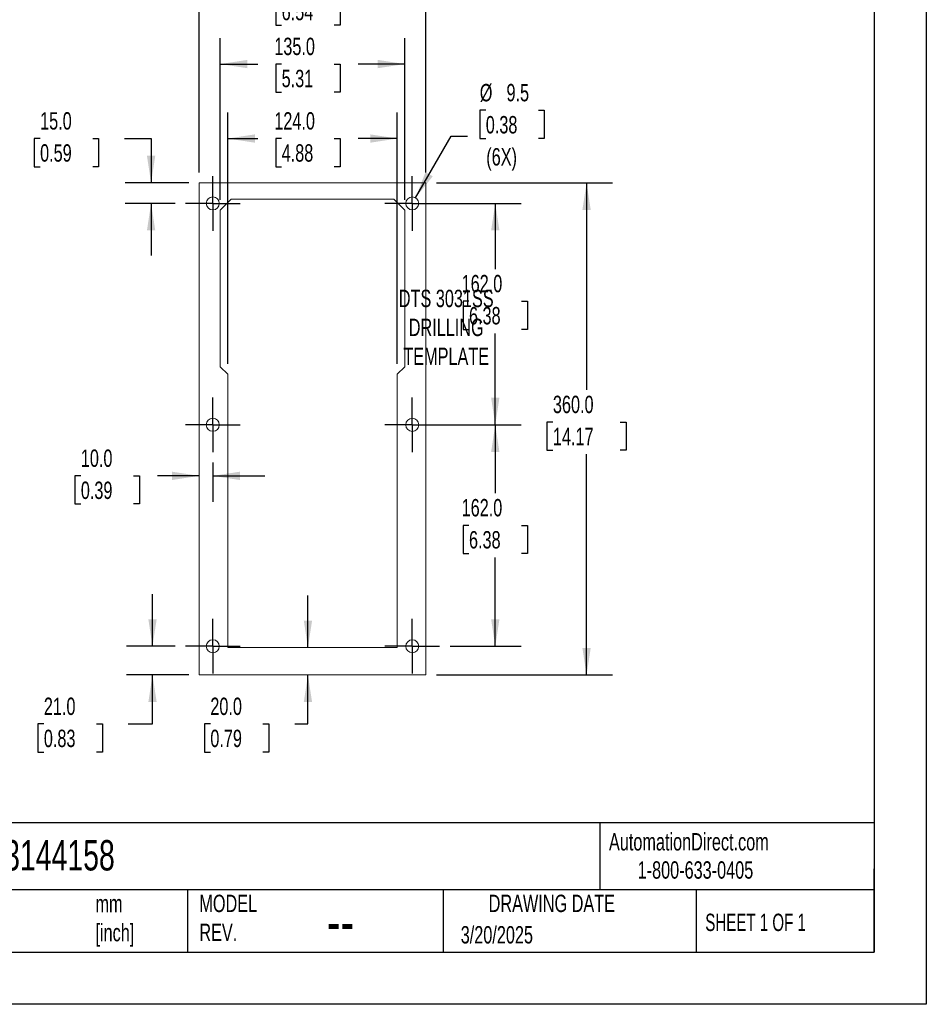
# Model space of a CAD drawing. Header units: millimetres. Extents: x 0 to 1676, y 0 to 1295.
# Tile 4 of 12: x 1013 to 1676, y 0 to 720. Entities that reach past the tile are written whole.
import ezdxf

# ---------------------------------------------------------------- set-up
doc = ezdxf.new("R2010")
doc.units = ezdxf.units.MM
doc.header["$LTSCALE"] = 6
doc.linetypes.add('CENTERX2', pattern=[20.32, 12.7, -2.54, 2.54, -2.54])
doc.layers.add('CENTER', color=40, linetype='CENTERX2')
doc.layers.add('DIMENSIONS', color=140, linetype='Continuous', lineweight=25)
doc.layers.add('TEXT', color=140, linetype='Continuous', lineweight=25)
doc.styles.add('SLDTEXTSTYLE0', font='TXT', dxfattribs={"width": 0.7})
doc.styles.add('SLDTEXTSTYLE1', font='TXT', dxfattribs={"width": 0.65})
doc.dimstyles.new('SLDDIMSTYLE0', dxfattribs={"dimtxt": 12.948047, "dimasz": 19.812, "dimexe": 0, "dimexo": 0.0625, "dimgap": 3.237012, "dimtad": 0, "dimtih": 1, "dimtoh": 1, "dimdec": 1, "dimrnd": 1e-09, "dimzin": 12, "dimdsep": 46, "dimtxsty": 'SLDTEXTSTYLE0', "dimsah": 1, "dimcen": 0, "dimadec": 0, "dimazin": 3, "dimtfac": 1, "dimtdec": 1, "dimtofl": 0, "dimtmove": 0, "dimatfit": 3, "dimfxl": 0, "dimfrac": 2, "dimtolj": 1, "dimtzin": 12, "dimarcsym": 0})
doc.dimstyles.new('SLDDIMSTYLE1', dxfattribs={"dimtxt": 12.948047, "dimasz": 19.812, "dimexe": 0, "dimexo": 0.0625, "dimgap": 3.237012, "dimtad": 0, "dimtih": 1, "dimtoh": 1, "dimdec": 1, "dimrnd": 1e-09, "dimzin": 4, "dimdsep": 46, "dimtxsty": 'SLDTEXTSTYLE0', "dimsah": 1, "dimcen": 0.09, "dimadec": 0, "dimazin": 1, "dimtfac": 1, "dimtdec": 1, "dimtofl": 0, "dimtmove": 0, "dimatfit": 3, "dimfxl": 0, "dimfrac": 2, "dimtolj": 1, "dimtzin": 12, "dimarcsym": 0})
doc.dimstyles.new('SLDDIMSTYLE2', dxfattribs={"dimtxt": 12.948047, "dimasz": 19.812, "dimexe": 0, "dimexo": 0.0625, "dimgap": 3.237012, "dimtad": 0, "dimtih": 1, "dimtoh": 1, "dimdec": 1, "dimrnd": 1e-09, "dimzin": 4, "dimdsep": 46, "dimtxsty": 'SLDTEXTSTYLE0', "dimsah": 1, "dimcen": 0.09, "dimadec": 0, "dimazin": 1, "dimtfac": 1, "dimtdec": 1, "dimtmove": 0, "dimatfit": 0, "dimfxl": 0, "dimfrac": 2, "dimtolj": 1, "dimtzin": 12, "dimarcsym": 0})

# ---------------------------------------------------------------- blocks, each defined once
blk = doc.blocks.new('_D')
at = {"layer": 'DIMENSIONS'}
for p, q in [((1354.02, 653.96), (1349.67, 653.96)), ((1349.67, 653.96), (1349.67, 633.39)), ((1392.5, 653.96), (1396.85, 653.96)), ((1396.85, 653.96), (1396.85, 633.39)), ((1302.64, 590.02), (1328.7, 635.16)), ((1328.7, 635.16), (1340.56, 635.16)), ((1349.67, 633.39), (1354.02, 633.39)), ((1396.85, 633.39), (1392.5, 633.39))]:
    blk.add_line(p, q, dxfattribs=at)
blk.add_solid([(1302.64, 590.02), (1315.18, 605.66), (1309.9, 608.7)], dxfattribs=at)
at = {"layer": 'DIMENSIONS', "char_height": 12.7, "attachment_point": 1, "style": 'SLDTEXTSTYLE0'}
for s, insert in [('%%c', (1349.63, 673.23)), ('9.5', (1369.18, 673.23)), ('0.38', (1354.02, 649.76)), ('(6X)', (1354.39, 626.28))]:
    blk.add_mtext(s, dxfattribs=dict(at, insert=insert))
blk = doc.blocks.new('_D_1')
at = {"layer": 'DIMENSIONS'}
for p, q in [((1165.25, 468.52), (1165.25, 652.36)), ((1289.25, 468.52), (1289.25, 652.36)), ((1165.25, 633.31), (1187.08, 633.31)), ((1204.63, 633.31), (1200.28, 633.31)), ((1200.28, 633.31), (1200.28, 612.73)), ((1243.1, 633.31), (1247.45, 633.31)), ((1247.45, 633.31), (1247.45, 612.73)), ((1289.25, 633.31), (1260.65, 633.31)), ((1200.28, 612.73), (1204.63, 612.73)), ((1247.45, 612.73), (1243.1, 612.73))]:
    blk.add_line(p, q, dxfattribs=at)
for points in [[(1165.25, 633.31), (1185.07, 630.26), (1185.07, 636.36)], [(1289.25, 633.31), (1269.44, 636.36), (1269.44, 630.26)]]:
    blk.add_solid(points, dxfattribs=at)
at = {"layer": 'DIMENSIONS', "char_height": 12.7, "attachment_point": 1, "style": 'SLDTEXTSTYLE0'}
for s, insert in [('124.0', (1199.24, 652.58)), ('4.88', (1204.63, 629.1))]:
    blk.add_mtext(s, dxfattribs=dict(at, insert=insert))
blk = doc.blocks.new('_D_2')
at = {"layer": 'DIMENSIONS'}
for p, q in [((1159.75, 588.52), (1159.75, 706.84)), ((1294.75, 588.52), (1294.75, 706.84)), ((1159.75, 687.79), (1187.08, 687.79)), ((1204.63, 687.79), (1200.28, 687.79)), ((1200.28, 687.79), (1200.28, 667.21)), ((1243.1, 687.79), (1247.45, 687.79)), ((1247.45, 687.79), (1247.45, 667.21)), ((1294.75, 687.79), (1260.65, 687.79)), ((1200.28, 667.21), (1204.63, 667.21)), ((1247.45, 667.21), (1243.1, 667.21))]:
    blk.add_line(p, q, dxfattribs=at)
for points in [[(1159.75, 687.79), (1179.57, 684.74), (1179.57, 690.84)], [(1294.75, 687.79), (1274.94, 690.84), (1274.94, 684.74)]]:
    blk.add_solid(points, dxfattribs=at)
at = {"layer": 'DIMENSIONS', "char_height": 12.7, "attachment_point": 1, "style": 'SLDTEXTSTYLE0'}
for s, insert in [('135.0', (1199.24, 707.06)), ('5.31', (1204.63, 683.58))]:
    blk.add_mtext(s, dxfattribs=dict(at, insert=insert))
blk = doc.blocks.new('_D_3')
at = {"layer": 'DIMENSIONS'}
for p, q in [((1317.87, 600.9), (1446.82, 600.9)), ((1427.77, 600.9), (1427.77, 449.38)), ((1403.15, 425.91), (1398.8, 425.91)), ((1398.8, 425.91), (1398.8, 405.33)), ((1452.4, 425.91), (1456.74, 425.91)), ((1456.74, 425.91), (1456.74, 405.33)), ((1398.8, 405.33), (1403.15, 405.33)), ((1456.74, 405.33), (1452.4, 405.33)), ((1427.77, 240.9), (1427.77, 402.43)), ((1317.87, 240.9), (1446.82, 240.9))]:
    blk.add_line(p, q, dxfattribs=at)
for points in [[(1427.77, 600.9), (1424.72, 581.08), (1430.82, 581.08)], [(1427.77, 240.9), (1430.82, 260.71), (1424.72, 260.71)]]:
    blk.add_solid(points, dxfattribs=at)
at = {"layer": 'DIMENSIONS', "char_height": 12.7, "attachment_point": 1, "style": 'SLDTEXTSTYLE0'}
for s, insert in [('360.0', (1403.15, 445.18)), ('14.17', (1403.15, 421.7))]:
    blk.add_mtext(s, dxfattribs=dict(at, insert=insert))
blk = doc.blocks.new('_D_4')
at = {"layer": 'DIMENSIONS'}
for p, q in [((1027.86, 633.31), (1023.51, 633.31)), ((1023.51, 633.31), (1023.51, 612.73)), ((1066.34, 633.31), (1070.68, 633.31)), ((1070.68, 633.31), (1070.68, 612.73)), ((1089.68, 633.31), (1109.1, 633.31)), ((1109.1, 633.31), (1109.1, 600.9)), ((1023.51, 612.73), (1027.86, 612.73)), ((1070.68, 612.73), (1066.34, 612.73)), ((1136.63, 600.9), (1090.05, 600.9)), ((1126.63, 585.9), (1090.05, 585.9)), ((1109.1, 585.9), (1109.1, 547.8))]:
    blk.add_line(p, q, dxfattribs=at)
for points in [[(1109.1, 600.9), (1112.15, 620.71), (1106.05, 620.71)], [(1109.1, 585.9), (1106.05, 566.08), (1112.15, 566.08)]]:
    blk.add_solid(points, dxfattribs=at)
at = {"layer": 'DIMENSIONS', "char_height": 12.7, "attachment_point": 1, "style": 'SLDTEXTSTYLE0'}
for s, insert in [('15.0', (1027.86, 652.58)), ('0.59', (1027.86, 629.1))]:
    blk.add_mtext(s, dxfattribs=dict(at, insert=insert))
blk = doc.blocks.new('_D_5')
at = {"layer": 'DIMENSIONS'}
for p, q in [((1154.25, 396.27), (1154.25, 367.51)), ((1057.66, 386.56), (1053.31, 386.56)), ((1053.31, 386.56), (1053.31, 365.99)), ((1096.13, 386.56), (1100.48, 386.56)), ((1100.48, 386.56), (1100.48, 365.99)), ((1144.25, 386.56), (1113.68, 386.56)), ((1154.25, 386.56), (1192.35, 386.56)), ((1053.31, 365.99), (1057.66, 365.99)), ((1100.48, 365.99), (1096.13, 365.99))]:
    blk.add_line(p, q, dxfattribs=at)
for points in [[(1144.25, 386.56), (1124.44, 389.61), (1124.44, 383.52)], [(1154.25, 386.56), (1174.07, 383.52), (1174.07, 389.61)]]:
    blk.add_solid(points, dxfattribs=at)
at = {"layer": 'DIMENSIONS', "char_height": 12.7, "attachment_point": 1, "style": 'SLDTEXTSTYLE0'}
for s, insert in [('10.0', (1057.66, 405.83)), ('0.39', (1057.66, 382.36))]:
    blk.add_mtext(s, dxfattribs=dict(at, insert=insert))
blk = doc.blocks.new('_D_6')
at = {"layer": 'DIMENSIONS'}
for p, q in [((1110.12, 261.9), (1110.12, 300)), ((1126.63, 261.9), (1091.07, 261.9)), ((1136.63, 240.9), (1091.07, 240.9)), ((1110.12, 205.08), (1110.12, 240.9)), ((1030.6, 205.08), (1026.26, 205.08)), ((1026.26, 205.08), (1026.26, 184.51)), ((1069.08, 205.08), (1073.43, 205.08)), ((1073.43, 205.08), (1073.43, 184.51)), ((1092.42, 205.08), (1110.12, 205.08)), ((1026.26, 184.51), (1030.6, 184.51)), ((1073.43, 184.51), (1069.08, 184.51))]:
    blk.add_line(p, q, dxfattribs=at)
for points in [[(1110.12, 261.9), (1113.17, 281.71), (1107.07, 281.71)], [(1110.12, 240.9), (1107.07, 221.08), (1113.17, 221.08)]]:
    blk.add_solid(points, dxfattribs=at)
at = {"layer": 'DIMENSIONS', "char_height": 12.7, "attachment_point": 1, "style": 'SLDTEXTSTYLE0'}
for s, insert in [('21.0', (1030.6, 224.35)), ('0.83', (1030.6, 200.88))]:
    blk.add_mtext(s, dxfattribs=dict(at, insert=insert))
blk = doc.blocks.new('_D_7')
at = {"layer": 'DIMENSIONS'}
for p, q in [((1307.87, 423.9), (1380.01, 423.9)), ((1360.96, 423.9), (1360.96, 373.85)), ((1341.73, 350.37), (1337.38, 350.37)), ((1337.38, 350.37), (1337.38, 329.79)), ((1380.2, 350.37), (1384.55, 350.37)), ((1384.55, 350.37), (1384.55, 329.79)), ((1337.38, 329.79), (1341.73, 329.79)), ((1360.96, 261.9), (1360.96, 326.89)), ((1384.55, 329.79), (1380.2, 329.79)), ((1327.88, 261.9), (1380.01, 261.9))]:
    blk.add_line(p, q, dxfattribs=at)
for points in [[(1360.96, 423.9), (1357.92, 404.08), (1364.01, 404.08)], [(1360.96, 261.9), (1364.01, 281.71), (1357.92, 281.71)]]:
    blk.add_solid(points, dxfattribs=at)
at = {"layer": 'DIMENSIONS', "char_height": 12.7, "attachment_point": 1, "style": 'SLDTEXTSTYLE0'}
for s, insert in [('162.0', (1336.34, 369.64)), ('6.38', (1341.73, 346.16))]:
    blk.add_mtext(s, dxfattribs=dict(at, insert=insert))
blk = doc.blocks.new('_D_8')
at = {"layer": 'DIMENSIONS'}
for p, q in [((1307.87, 585.9), (1380.01, 585.9)), ((1360.96, 585.9), (1360.96, 537.77)), ((1341.73, 514.29), (1337.38, 514.29)), ((1337.38, 514.29), (1337.38, 493.71)), ((1380.2, 514.29), (1384.55, 514.29)), ((1384.55, 514.29), (1384.55, 493.71)), ((1337.38, 493.71), (1341.73, 493.71)), ((1360.96, 423.9), (1360.96, 490.81)), ((1384.55, 493.71), (1380.2, 493.71)), ((1327.88, 423.9), (1380.01, 423.9))]:
    blk.add_line(p, q, dxfattribs=at)
for points in [[(1360.96, 585.9), (1357.92, 566.08), (1364.01, 566.08)], [(1360.96, 423.9), (1364.01, 443.71), (1357.92, 443.71)]]:
    blk.add_solid(points, dxfattribs=at)
at = {"layer": 'DIMENSIONS', "char_height": 12.7, "attachment_point": 1, "style": 'SLDTEXTSTYLE0'}
for s, insert in [('162.0', (1336.34, 533.56)), ('6.38', (1341.73, 510.08))]:
    blk.add_mtext(s, dxfattribs=dict(at, insert=insert))
blk = doc.blocks.new('_D_9')
at = {"layer": 'DIMENSIONS'}
for p, q in [((1223.87, 260.9), (1223.87, 299)), ((1223.87, 205.08), (1223.87, 240.9)), ((1152.44, 205.08), (1148.09, 205.08)), ((1148.09, 205.08), (1148.09, 184.51)), ((1190.92, 205.08), (1195.27, 205.08)), ((1195.27, 205.08), (1195.27, 184.51)), ((1214.26, 205.08), (1223.87, 205.08)), ((1148.09, 184.51), (1152.44, 184.51)), ((1195.27, 184.51), (1190.92, 184.51))]:
    blk.add_line(p, q, dxfattribs=at)
for points in [[(1223.87, 260.9), (1226.91, 280.71), (1220.82, 280.71)], [(1223.87, 240.9), (1220.82, 221.08), (1226.91, 221.08)]]:
    blk.add_solid(points, dxfattribs=at)
at = {"layer": 'DIMENSIONS', "char_height": 12.7, "attachment_point": 1, "style": 'SLDTEXTSTYLE0'}
for s, insert in [('20.0', (1152.44, 224.35)), ('0.79', (1152.44, 200.88))]:
    blk.add_mtext(s, dxfattribs=dict(at, insert=insert))
blk = doc.blocks.new('_D_10')
at = {"layer": 'DIMENSIONS'}
for p, q in [((1144.25, 608.52), (1144.25, 755.82)), ((1310.25, 608.52), (1310.25, 755.82)), ((1144.25, 736.77), (1187.08, 736.77)), ((1204.63, 736.77), (1200.28, 736.77)), ((1200.28, 736.77), (1200.28, 716.19)), ((1243.1, 736.77), (1247.45, 736.77)), ((1247.45, 736.77), (1247.45, 716.19)), ((1310.25, 736.77), (1260.65, 736.77)), ((1200.28, 716.19), (1204.63, 716.19)), ((1247.45, 716.19), (1243.1, 716.19))]:
    blk.add_line(p, q, dxfattribs=at)
for points in [[(1144.25, 736.77), (1164.07, 733.72), (1164.07, 739.82)], [(1310.25, 736.77), (1290.44, 739.82), (1290.44, 733.72)]]:
    blk.add_solid(points, dxfattribs=at)
at = {"layer": 'DIMENSIONS', "char_height": 12.7, "attachment_point": 1, "style": 'SLDTEXTSTYLE0'}
for s, insert in [('166.0', (1199.24, 756.04)), ('6.54', (1204.63, 732.56))]:
    blk.add_mtext(s, dxfattribs=dict(at, insert=insert))
blk = doc.blocks.new('SW_CENTERMARKSYMBOL_0')
at = {"layer": 'CENTER', "color": 0}
for p, q in [((0, 15.24), (0, 20.005)), ((0, 0), (0, 15.24)), ((-15.24, 0), (-20.005, 0)), ((0, 0), (-15.24, 0)), ((0, 0), (0, -15.24)), ((0, 0), (15.24, 0)), ((15.24, 0), (20.005, 0)), ((0, -15.24), (0, -20.005))]:
    blk.add_line(p, q, dxfattribs=at)
blk = doc.blocks.new('SW_CENTERMARKSYMBOL_1')
at = {"layer": 'CENTER', "color": 0}
for p, q in [((0, 15.24), (0, 20.005)), ((0, 0), (0, 15.24)), ((-15.24, 0), (-20.005, 0)), ((0, 0), (-15.24, 0)), ((0, 0), (0, -15.24)), ((0, 0), (15.24, 0)), ((15.24, 0), (20.005, 0)), ((0, -15.24), (0, -20.005))]:
    blk.add_line(p, q, dxfattribs=at)
blk = doc.blocks.new('SW_CENTERMARKSYMBOL_2')
at = {"layer": 'CENTER', "color": 0}
for p, q in [((0, 15.24), (0, 20.005)), ((0, 0), (0, 15.24)), ((-15.24, 0), (-20.005, 0)), ((0, 0), (-15.24, 0)), ((0, 0), (0, -15.24)), ((0, 0), (15.24, 0)), ((15.24, 0), (20.005, 0)), ((0, -15.24), (0, -20.005))]:
    blk.add_line(p, q, dxfattribs=at)
blk = doc.blocks.new('SW_CENTERMARKSYMBOL_3')
at = {"layer": 'CENTER', "color": 0}
for p, q in [((0, 15.24), (0, 20.005)), ((0, 0), (0, 15.24)), ((-15.24, 0), (-20.005, 0)), ((0, 0), (-15.24, 0)), ((0, 0), (0, -15.24)), ((0, 0), (15.24, 0)), ((15.24, 0), (20.005, 0)), ((0, -15.24), (0, -20.005))]:
    blk.add_line(p, q, dxfattribs=at)
blk = doc.blocks.new('SW_CENTERMARKSYMBOL_4')
at = {"layer": 'CENTER', "color": 0}
for p, q in [((0, 15.24), (0, 20.005)), ((0, 0), (0, 15.24)), ((-15.24, 0), (-20.005, 0)), ((0, 0), (-15.24, 0)), ((0, 0), (0, -15.24)), ((0, 0), (15.24, 0)), ((15.24, 0), (20.005, 0)), ((0, -15.24), (0, -20.005))]:
    blk.add_line(p, q, dxfattribs=at)
blk = doc.blocks.new('SW_CENTERMARKSYMBOL_5')
at = {"layer": 'CENTER', "color": 0}
for p, q in [((0, 15.24), (0, 20.005)), ((0, 0), (0, 15.24)), ((-15.24, 0), (-20.005, 0)), ((0, 0), (-15.24, 0)), ((0, 0), (0, -15.24)), ((0, 0), (15.24, 0)), ((15.24, 0), (20.005, 0)), ((0, -15.24), (0, -20.005))]:
    blk.add_line(p, q, dxfattribs=at)

msp = doc.modelspace()

# ---------------------------------------------------------------- linework, layer by layer
at = {"color": 7, "linetype": 'Continuous'}
for p, q in [((1676.41, 1295.42), (1676.41, 0.02)), ((1676.41, 0.02), (0.01, 0.02))]:
    msp.add_line(p, q, dxfattribs=at)
at = {"color": 7, "linetype": 'Continuous', "lineweight": 18}
for p, q in [((1310.25, 600.9), (1144.25, 600.9)), ((1144.25, 600.9), (1144.25, 240.9)), ((1310.25, 240.9), (1310.25, 600.9)), ((1167.75, 588.9), (1159.75, 580.9)), ((1286.75, 588.9), (1167.75, 588.9)), ((1294.75, 580.9), (1286.75, 588.9)), ((1159.75, 580.9), (1159.75, 466.4)), ((1294.75, 466.4), (1294.75, 580.9)), ((1159.75, 466.4), (1165.25, 460.9)), ((1289.25, 460.9), (1294.75, 466.4)), ((1165.25, 460.9), (1165.25, 260.9)), ((1289.25, 260.9), (1289.25, 460.9)), ((1165.25, 260.9), (1289.25, 260.9)), ((1144.25, 240.9), (1310.25, 240.9))]:
    msp.add_line(p, q, dxfattribs=at)
for centre, radius in [((1154.25, 585.9), 4.77), ((1300.25, 585.9), 4.77), ((1154.25, 423.9), 4.76), ((1300.25, 423.9), 4.77), ((1154.25, 261.9), 4.76), ((1300.25, 261.9), 4.77)]:
    msp.add_circle(centre, radius, dxfattribs=at)
at = {"layer": 'TEXT'}
for p, q in [((1638.3, 1257.3), (1638.3, 38.1)), ((1638.3, 132.76), (38.1, 132.76)), ((1437.45, 132.76), (1437.45, 83.82)), ((1638.3, 38.1), (1638.3, 99.06)), ((1638.3, 83.82), (38.1, 83.82)), ((1135.8, 83.82), (1135.8, 38.1)), ((1322.79, 83.82), (1322.79, 38.1)), ((1508.09, 83.82), (1508.09, 38.1)), ((38.1, 38.1), (1638.3, 38.1))]:
    msp.add_line(p, q, dxfattribs=at)

# ---------------------------------------------------------------- block references
at = {"layer": 'CENTER'}
for name, p in [('SW_CENTERMARKSYMBOL_0', (1154.25, 585.9)), ('SW_CENTERMARKSYMBOL_1', (1300.25, 585.9)), ('SW_CENTERMARKSYMBOL_3', (1154.25, 423.9)), ('SW_CENTERMARKSYMBOL_2', (1300.25, 423.9)), ('SW_CENTERMARKSYMBOL_4', (1154.25, 261.9)), ('SW_CENTERMARKSYMBOL_5', (1300.25, 261.9))]:
    msp.add_blockref(name, p, dxfattribs=at)

# ---------------------------------------------------------------- texts
at = {"color": 179, "linetype": 'Continuous', "lineweight": 18, "char_height": 12.7, "attachment_point": 1, "style": 'SLDTEXTSTYLE0'}
for s, insert in [('AutomationDirect.com', (1444.17, 125.26)), ('1-800-633-0405', (1465.15, 104.62))]:
    msp.add_mtext(s, dxfattribs=dict(at, insert=insert))
at = {"layer": 'DIMENSIONS', "insert": (1325.07, 522.7), "char_height": 12.7, "attachment_point": 2, "style": 'SLDTEXTSTYLE0'}
msp.add_mtext('DTS 3031SS^JDRILLING^JTEMPLATE', dxfattribs=at)
at = {"layer": 'TEXT'}
for s, insert, char_height, attachment_point, style in [('13383144158', (955.25, 120.14), 22.225, 1, 'SLDTEXTSTYLE0'), ('MODEL ^JREV.', (1144.4, 80.18), 12.7, 1, 'SLDTEXTSTYLE0'), ('DRAWING DATE', (1402.35, 80.18), 12.7, 2, 'SLDTEXTSTYLE0'), ('UNLESS OTHERWISE ^JSPECIFIED UNITS ARE:', (857.21, 77.98), 12.7, 1, 'SLDTEXTSTYLE0'), ('mm^J[inch]', (1068.38, 79.97), 12.7, 1, 'SLDTEXTSTYLE0'), ('SHEET 1 OF 1', (1514.65, 66.31), 12.7, 1, 'SLDTEXTSTYLE1'), ('--', (1237.79, 76.41), 31.75, 1, 'SLDTEXTSTYLE0'), ('3/20/2025', (1335.68, 57.22), 12.7, 1, 'SLDTEXTSTYLE0')]:
    msp.add_mtext(s, dxfattribs=dict(at, insert=insert, char_height=char_height, attachment_point=attachment_point, style=style))

# ---------------------------------------------------------------- dimensions: what is measured, and where the dimension line sits
at = {"layer": 'DIMENSIONS'}
for base, p1, p2, dimstyle, picture, middle in [((1144.25, 736.77), (1310.25, 600.9), (1144.25, 600.9), 'SLDDIMSTYLE1', '_D_10', (1223.87, 736.77)), ((1294.75, 687.79), (1159.75, 580.9), (1294.75, 580.9), 'SLDDIMSTYLE1', '_D_2', (1223.87, 687.79)), ((1289.25, 633.31), (1165.25, 460.9), (1289.25, 460.9), 'SLDDIMSTYLE1', '_D_1', (1223.87, 633.31)), ((1144.25, 386.56), (1154.25, 403.89), (1144.25, 240.9), 'SLDDIMSTYLE2', '_D_5', (1076.9, 386.56))]:
    dim = msp.add_linear_dim(base=base, p1=p1, p2=p2, dimstyle=dimstyle, dxfattribs=at)
    dim.commit()
    dim.dimension.update_dxf_attribs({"geometry": picture, "text_midpoint": middle, "dimtype": 160})
dim = msp.add_diameter_dim_2p(p1=(1297.87, 581.77), p2=(1302.64, 590.02), text='<>\\P(6X)', dimstyle='SLDDIMSTYLE0', dxfattribs=at)
dim.commit()
dim.dimension.update_dxf_attribs({"geometry": '_D', "text_midpoint": (1373.26, 641.85), "dimtype": 163})
for base, p1, p2, dimstyle, picture, middle in [((1109.1, 585.9), (1144.25, 600.9), (1134.25, 585.9), 'SLDDIMSTYLE2', '_D_4', (1109.1, 633.31)), ((1427.77, 600.9), (1310.25, 240.9), (1310.25, 600.9), 'SLDDIMSTYLE1', '_D_3', (1427.77, 425.91)), ((1360.96, 423.9), (1300.25, 585.9), (1320.26, 423.9), 'SLDDIMSTYLE1', '_D_8', (1360.96, 514.29)), ((1360.96, 261.9), (1300.25, 423.9), (1320.26, 261.9), 'SLDDIMSTYLE1', '_D_7', (1360.96, 350.37)), ((1110.12, 261.9), (1144.25, 240.9), (1134.25, 261.9), 'SLDDIMSTYLE2', '_D_6', (1110.12, 205.08)), ((1223.87, 240.9), (1165.25, 260.9), (1144.25, 240.9), 'SLDDIMSTYLE2', '_D_9', (1223.87, 205.08))]:
    dim = msp.add_linear_dim(base=base, p1=p1, p2=p2, angle=90, dimstyle=dimstyle, dxfattribs=at)
    dim.commit()
    dim.dimension.update_dxf_attribs({"geometry": picture, "text_midpoint": middle, "dimtype": 160})

doc.saveas('drawing.dxf')
